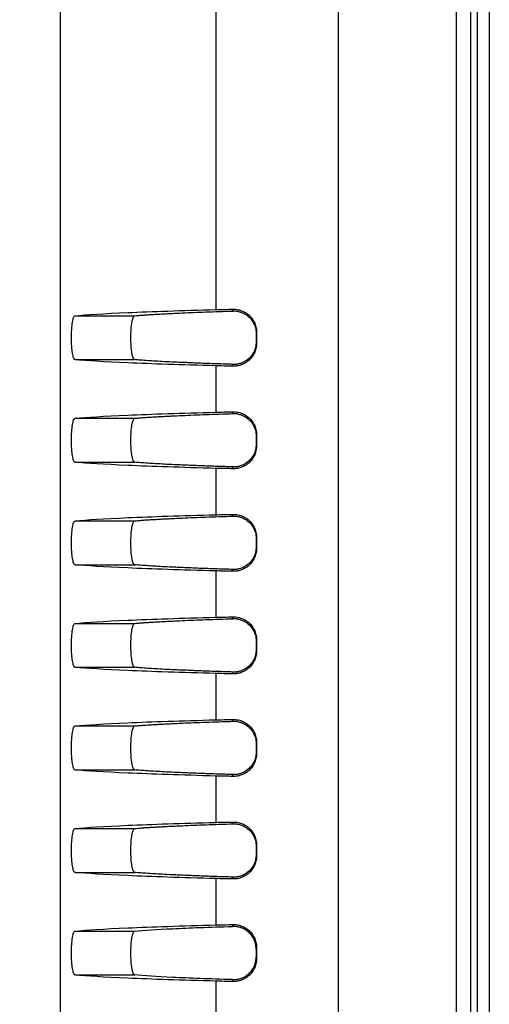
# Model space of a CAD drawing. Header units: millimetres. Extents: x 6 to 273, y 6 to 210.
# Tile 15 of 52: x 25.64 to 32.04, y 112.81 to 126.25. Entities that reach past the tile are written whole.
import ezdxf

# ---------------------------------------------------------------- set-up
doc = ezdxf.new("R2010")
doc.units = ezdxf.units.MM
doc.layers.add('DIMENSIONS', color=140, linetype='Continuous')
doc.styles.add('SLDTEXTSTYLE0', font='TXT', dxfattribs={"width": 0.7})
doc.dimstyles.new('SLDDIMSTYLE2', dxfattribs={"dimtxt": 2.158008, "dimasz": 3.302, "dimexe": 0, "dimexo": 0.0625, "dimgap": 0.539502, "dimtad": 0, "dimtih": 1, "dimtoh": 1, "dimdec": 1, "dimlfac": 2.5, "dimrnd": 1e-09, "dimzin": 12, "dimdsep": 46, "dimtxsty": 'SLDTEXTSTYLE0', "dimsah": 1, "dimcen": 0.09, "dimadec": 0, "dimazin": 3, "dimtfac": 1, "dimtdec": 1, "dimtofl": 0, "dimtmove": 0, "dimatfit": 3, "dimfxl": 0, "dimfrac": 2, "dimtolj": 1, "dimtzin": 12, "dimarcsym": 0})

# ---------------------------------------------------------------- blocks, each defined once
blk = doc.blocks.new('_D_11')
at = {"layer": 'DIMENSIONS'}
for p, q in [((27.569, 142.711), (14.762, 142.711)), ((17.937, 142.711), (17.937, 124.363)), ((14.731, 120.45), (14.006, 120.45)), ((14.006, 120.45), (14.006, 117.02)), ((21.143, 120.45), (21.868, 120.45)), ((21.868, 120.45), (21.868, 117.02)), ((14.006, 117.02), (14.731, 117.02)), ((21.868, 117.02), (21.143, 117.02)), ((17.937, 95.43), (17.937, 116.537)), ((27.432, 95.43), (14.762, 95.43))]:
    blk.add_line(p, q, dxfattribs=at)
for points in [[(17.937, 142.711), (17.429, 139.409), (18.445, 139.409)], [(17.937, 95.43), (18.445, 98.732), (17.429, 98.732)]]:
    blk.add_solid(points, dxfattribs=at)
at = {"layer": 'DIMENSIONS', "char_height": 2.1167, "attachment_point": 1, "style": 'SLDTEXTSTYLE0'}
for s, insert in [('118.2', (13.833, 123.662)), ('4.65', (14.731, 119.749))]:
    blk.add_mtext(s, dxfattribs=dict(at, insert=insert))

msp = doc.modelspace()

# ---------------------------------------------------------------- linework, layer by layer
at = {"color": 7, "linetype": 'Continuous', "lineweight": 25}
for p, q in [((28.316, 122.294), (28.316, 139.39)), ((29.986, 105.253), (29.986, 139.361)), ((31.592, 139.361), (31.592, 105.574)), ((31.792, 106.265), (31.792, 139.361)), ((31.885, 105.379), (31.885, 139.063)), ((32.045, 139.063), (32.045, 105.446)), ((26.186, 136.43), (26.186, 98.635)), ((26.391, 122.21), (27.205, 122.21)), ((28.541, 122.276), (28.546, 122.299)), ((28.868, 121.984), (28.863, 121.965)), ((28.863, 121.965), (28.863, 121.856)), ((28.868, 121.984), (28.868, 121.837)), ((28.863, 121.856), (28.868, 121.837)), ((26.391, 121.611), (27.205, 121.611)), ((28.316, 120.894), (28.316, 121.527)), ((28.546, 121.522), (28.541, 121.545)), ((28.541, 120.876), (28.546, 120.899)), ((26.391, 120.81), (27.205, 120.81)), ((28.868, 120.584), (28.863, 120.565)), ((28.868, 120.584), (28.868, 120.437)), ((28.863, 120.565), (28.863, 120.456)), ((28.863, 120.456), (28.868, 120.437)), ((26.391, 120.211), (27.205, 120.211)), ((28.316, 119.494), (28.316, 120.127)), ((28.546, 120.122), (28.541, 120.145)), ((28.541, 119.476), (28.546, 119.499)), ((26.391, 119.41), (27.205, 119.41)), ((28.868, 119.184), (28.863, 119.165)), ((28.863, 119.165), (28.863, 119.056)), ((28.868, 119.184), (28.868, 119.037)), ((28.863, 119.056), (28.868, 119.037)), ((26.391, 118.811), (27.205, 118.811)), ((28.316, 118.094), (28.316, 118.727)), ((28.546, 118.722), (28.541, 118.745)), ((28.541, 118.076), (28.546, 118.099)), ((26.391, 118.01), (27.205, 118.01)), ((28.868, 117.784), (28.863, 117.765)), ((28.863, 117.765), (28.863, 117.656)), ((28.868, 117.784), (28.868, 117.637)), ((28.863, 117.656), (28.868, 117.637)), ((26.391, 117.411), (27.205, 117.411)), ((28.546, 117.322), (28.541, 117.345)), ((28.316, 116.694), (28.316, 117.327)), ((28.541, 116.676), (28.546, 116.699)), ((26.391, 116.61), (27.205, 116.61)), ((28.868, 116.384), (28.863, 116.365)), ((28.863, 116.365), (28.863, 116.256)), ((28.868, 116.384), (28.868, 116.237)), ((28.863, 116.256), (28.868, 116.237)), ((26.391, 116.011), (27.205, 116.011)), ((28.316, 115.294), (28.316, 115.927)), ((28.546, 115.922), (28.541, 115.945)), ((26.391, 115.21), (27.205, 115.21)), ((28.541, 115.276), (28.546, 115.299)), ((28.868, 114.984), (28.863, 114.965)), ((28.863, 114.965), (28.863, 114.856)), ((28.868, 114.984), (28.868, 114.837)), ((28.863, 114.856), (28.868, 114.837)), ((26.391, 114.611), (27.205, 114.611)), ((28.316, 113.894), (28.316, 114.527)), ((28.546, 114.522), (28.541, 114.545)), ((28.54, 113.874), (28.546, 113.899)), ((26.391, 113.81), (27.205, 113.81)), ((28.868, 113.584), (28.862, 113.563)), ((28.868, 113.584), (28.868, 113.437)), ((28.862, 113.563), (28.862, 113.458)), ((28.862, 113.458), (28.868, 113.437)), ((26.391, 113.211), (27.205, 113.211)), ((28.316, 112.494), (28.316, 113.127)), ((28.546, 113.122), (28.54, 113.147))]:
    msp.add_line(p, q, dxfattribs=at)
for points, knots in [([(26.391, 121.611), (26.39, 121.611), (26.386, 121.612), (26.381, 121.617), (26.376, 121.624), (26.37, 121.637), (26.363, 121.661), (26.355, 121.698), (26.349, 121.743), (26.344, 121.812), (26.34, 121.91), (26.344, 122.028), (26.353, 122.11), (26.363, 122.16), (26.371, 122.188), (26.381, 122.206), (26.388, 122.209), (26.391, 122.21)], [0, 0, 0, 0, 0.031536, 0.062762, 0.093964, 0.125431, 0.188085, 0.25062, 0.312739, 0.375772, 0.500111, 0.624657, 0.749311, 0.811609, 0.874497, 0.937365, 1, 1, 1, 1]), ([(26.391, 122.21), (26.545, 122.225), (26.786, 122.24), (27.434, 122.268), (27.841, 122.282), (28.316, 122.294)], [0, 0, 0, 0, 0.5, 0.5, 1, 1, 1, 1]), ([(27.205, 121.611), (27.203, 121.611), (27.199, 121.612), (27.193, 121.618), (27.187, 121.627), (27.182, 121.639), (27.178, 121.652), (27.174, 121.667), (27.17, 121.682), (27.163, 121.72), (27.155, 121.794), (27.151, 121.91), (27.155, 122.027), (27.164, 122.108), (27.174, 122.156), (27.182, 122.184), (27.193, 122.205), (27.201, 122.209), (27.205, 122.21)], [0, 0, 0, 0, 0.036946, 0.072291, 0.106036, 0.138181, 0.16873, 0.197684, 0.225045, 0.250816, 0.377528, 0.499922, 0.62236, 0.749205, 0.802327, 0.861824, 0.927713, 1, 1, 1, 1]), ([(27.205, 122.21), (27.22, 122.212), (27.249, 122.214), (27.297, 122.218), (27.349, 122.222), (27.406, 122.226), (27.466, 122.229), (27.53, 122.233), (27.598, 122.237), (27.67, 122.24), (27.766, 122.245), (27.891, 122.251), (28.049, 122.257), (28.22, 122.263), (28.402, 122.27), (28.534, 122.274), (28.599, 122.276)], [0, 0, 0, 0, 0.05564, 0.111214, 0.166743, 0.222245, 0.277738, 0.333242, 0.388776, 0.444358, 0.500008, 0.600109, 0.700048, 0.799936, 0.899884, 1, 1, 1, 1]), ([(28.541, 122.276), (28.552, 122.276), (28.573, 122.276), (28.605, 122.272), (28.635, 122.265), (28.662, 122.256), (28.687, 122.246), (28.709, 122.234), (28.74, 122.215), (28.777, 122.184), (28.813, 122.138), (28.837, 122.093), (28.852, 122.052), (28.861, 122.009), (28.862, 121.98), (28.863, 121.965)], [0, 0, 0, 0, 0.08958, 0.17303, 0.250362, 0.321594, 0.386747, 0.445846, 0.498931, 0.634684, 0.749094, 0.82008, 0.884317, 0.943552, 1, 1, 1, 1]), ([(28.546, 122.299), (28.558, 122.299), (28.581, 122.299), (28.616, 122.294), (28.657, 122.283), (28.704, 122.263), (28.755, 122.229), (28.801, 122.183), (28.831, 122.134), (28.85, 122.091), (28.86, 122.057), (28.866, 122.021), (28.867, 121.996), (28.868, 121.984)], [0, 0, 0, 0, 0.085879, 0.168893, 0.249625, 0.377837, 0.499514, 0.627201, 0.74954, 0.812003, 0.874302, 0.937377, 1, 1, 1, 1]), ([(28.863, 121.856), (28.863, 121.848), (28.862, 121.831), (28.859, 121.807), (28.855, 121.782), (28.848, 121.758), (28.839, 121.735), (28.829, 121.712), (28.809, 121.679), (28.777, 121.637), (28.732, 121.6), (28.684, 121.573), (28.638, 121.556), (28.589, 121.546), (28.558, 121.545), (28.541, 121.545)], [0, 0, 0, 0, 0.032144, 0.064855, 0.098596, 0.133789, 0.170805, 0.209965, 0.251538, 0.365869, 0.501565, 0.617183, 0.750541, 0.863374, 1, 1, 1, 1]), ([(28.868, 121.837), (28.867, 121.829), (28.867, 121.813), (28.864, 121.788), (28.859, 121.76), (28.85, 121.73), (28.831, 121.687), (28.801, 121.638), (28.755, 121.592), (28.704, 121.558), (28.652, 121.536), (28.598, 121.523), (28.564, 121.522), (28.546, 121.522)], [0, 0, 0, 0, 0.041757, 0.083515, 0.12563, 0.187906, 0.250501, 0.373051, 0.501042, 0.622602, 0.750754, 0.872467, 1, 1, 1, 1]), ([(28.316, 121.527), (27.841, 121.539), (27.434, 121.553), (26.786, 121.581), (26.545, 121.596), (26.391, 121.611)], [0, 0, 0, 0, 0.5, 0.5, 1, 1, 1, 1]), ([(28.599, 121.545), (28.562, 121.546), (28.489, 121.549), (28.383, 121.552), (28.281, 121.555), (28.183, 121.559), (28.088, 121.562), (27.997, 121.566), (27.91, 121.57), (27.826, 121.573), (27.725, 121.578), (27.611, 121.583), (27.49, 121.59), (27.381, 121.597), (27.285, 121.604), (27.232, 121.608), (27.205, 121.611)], [0, 0, 0, 0, 0.055639, 0.111213, 0.166741, 0.222243, 0.277736, 0.333241, 0.388775, 0.444358, 0.500008, 0.600107, 0.700046, 0.799934, 0.899882, 1, 1, 1, 1]), ([(26.391, 120.81), (26.545, 120.825), (26.786, 120.84), (27.434, 120.868), (27.841, 120.882), (28.316, 120.894)], [0, 0, 0, 0, 0.5, 0.5, 1, 1, 1, 1]), ([(27.205, 120.81), (27.22, 120.812), (27.249, 120.814), (27.297, 120.818), (27.349, 120.822), (27.406, 120.826), (27.466, 120.829), (27.53, 120.833), (27.598, 120.837), (27.67, 120.84), (27.766, 120.845), (27.891, 120.851), (28.049, 120.857), (28.22, 120.863), (28.402, 120.87), (28.534, 120.874), (28.599, 120.876)], [0, 0, 0, 0, 0.05564, 0.111214, 0.166743, 0.222245, 0.277738, 0.333242, 0.388776, 0.444358, 0.500008, 0.600109, 0.700048, 0.799936, 0.899884, 1, 1, 1, 1]), ([(28.541, 120.876), (28.552, 120.876), (28.573, 120.876), (28.605, 120.872), (28.635, 120.865), (28.662, 120.856), (28.687, 120.846), (28.709, 120.834), (28.74, 120.815), (28.777, 120.784), (28.813, 120.738), (28.837, 120.693), (28.852, 120.652), (28.861, 120.609), (28.862, 120.58), (28.863, 120.565)], [0, 0, 0, 0, 0.0895798, 0.1730296, 0.2503624, 0.3215944, 0.3867467, 0.4458465, 0.4989307, 0.6346838, 0.7490943, 0.8200803, 0.8843167, 0.9435517, 1, 1, 1, 1]), ([(28.546, 120.899), (28.558, 120.899), (28.581, 120.899), (28.616, 120.894), (28.657, 120.883), (28.704, 120.863), (28.755, 120.829), (28.801, 120.783), (28.831, 120.734), (28.85, 120.691), (28.86, 120.657), (28.866, 120.621), (28.867, 120.596), (28.868, 120.584)], [0, 0, 0, 0, 0.085879, 0.168893, 0.249625, 0.377837, 0.499514, 0.627201, 0.74954, 0.812003, 0.874302, 0.937377, 1, 1, 1, 1]), ([(26.391, 120.211), (26.39, 120.211), (26.386, 120.212), (26.381, 120.217), (26.376, 120.224), (26.37, 120.237), (26.363, 120.261), (26.355, 120.298), (26.349, 120.343), (26.344, 120.412), (26.34, 120.51), (26.344, 120.628), (26.353, 120.71), (26.363, 120.76), (26.371, 120.788), (26.381, 120.806), (26.388, 120.809), (26.391, 120.81)], [0, 0, 0, 0, 0.031536, 0.062762, 0.093964, 0.125431, 0.188085, 0.25062, 0.312739, 0.375772, 0.500111, 0.624657, 0.749311, 0.811609, 0.874497, 0.937365, 1, 1, 1, 1]), ([(27.205, 120.211), (27.203, 120.211), (27.199, 120.212), (27.193, 120.218), (27.187, 120.227), (27.182, 120.239), (27.178, 120.252), (27.174, 120.267), (27.17, 120.282), (27.163, 120.32), (27.155, 120.394), (27.151, 120.51), (27.155, 120.627), (27.164, 120.708), (27.174, 120.756), (27.182, 120.784), (27.193, 120.805), (27.201, 120.809), (27.205, 120.81)], [0, 0, 0, 0, 0.036946, 0.072291, 0.106036, 0.138181, 0.16873, 0.197684, 0.225045, 0.250816, 0.377528, 0.499922, 0.62236, 0.749205, 0.802327, 0.861824, 0.927713, 1, 1, 1, 1]), ([(28.863, 120.456), (28.863, 120.448), (28.862, 120.431), (28.859, 120.407), (28.855, 120.382), (28.848, 120.358), (28.839, 120.335), (28.829, 120.312), (28.809, 120.279), (28.777, 120.237), (28.732, 120.2), (28.684, 120.173), (28.638, 120.156), (28.589, 120.146), (28.558, 120.145), (28.541, 120.145)], [0, 0, 0, 0, 0.032144, 0.064855, 0.098596, 0.133789, 0.170805, 0.209965, 0.251538, 0.365869, 0.501565, 0.617183, 0.750541, 0.863374, 1, 1, 1, 1]), ([(28.868, 120.437), (28.867, 120.429), (28.867, 120.413), (28.864, 120.388), (28.859, 120.36), (28.85, 120.33), (28.831, 120.287), (28.801, 120.238), (28.755, 120.192), (28.704, 120.158), (28.652, 120.136), (28.598, 120.123), (28.564, 120.122), (28.546, 120.122)], [0, 0, 0, 0, 0.041757, 0.083515, 0.12563, 0.187906, 0.250501, 0.373051, 0.501042, 0.622602, 0.750754, 0.872467, 1, 1, 1, 1]), ([(28.316, 120.127), (27.841, 120.139), (27.434, 120.153), (26.786, 120.181), (26.545, 120.196), (26.391, 120.211)], [0, 0, 0, 0, 0.5, 0.5, 1, 1, 1, 1]), ([(28.599, 120.145), (28.562, 120.146), (28.489, 120.149), (28.383, 120.152), (28.281, 120.155), (28.183, 120.159), (28.088, 120.162), (27.997, 120.166), (27.91, 120.17), (27.826, 120.173), (27.725, 120.178), (27.611, 120.183), (27.49, 120.19), (27.381, 120.197), (27.285, 120.204), (27.232, 120.208), (27.205, 120.211)], [0, 0, 0, 0, 0.055639, 0.111213, 0.166741, 0.222243, 0.277736, 0.333241, 0.388775, 0.444358, 0.500008, 0.600107, 0.700046, 0.799934, 0.899882, 1, 1, 1, 1]), ([(28.546, 119.499), (28.558, 119.499), (28.581, 119.499), (28.616, 119.494), (28.657, 119.483), (28.704, 119.463), (28.755, 119.429), (28.801, 119.383), (28.831, 119.334), (28.85, 119.291), (28.86, 119.257), (28.866, 119.221), (28.867, 119.196), (28.868, 119.184)], [0, 0, 0, 0, 0.085879, 0.168893, 0.249625, 0.377837, 0.499514, 0.627201, 0.74954, 0.812003, 0.874302, 0.937377, 1, 1, 1, 1]), ([(26.391, 118.811), (26.39, 118.811), (26.386, 118.812), (26.381, 118.817), (26.376, 118.824), (26.37, 118.837), (26.363, 118.861), (26.355, 118.898), (26.349, 118.943), (26.344, 119.012), (26.34, 119.11), (26.344, 119.228), (26.353, 119.31), (26.363, 119.36), (26.371, 119.388), (26.381, 119.406), (26.388, 119.409), (26.391, 119.41)], [0, 0, 0, 0, 0.031536, 0.062762, 0.093964, 0.125431, 0.188085, 0.25062, 0.312739, 0.375772, 0.500111, 0.624657, 0.749311, 0.811609, 0.874497, 0.937365, 1, 1, 1, 1]), ([(26.391, 119.41), (26.545, 119.425), (26.786, 119.44), (27.434, 119.468), (27.841, 119.482), (28.316, 119.494)], [0, 0, 0, 0, 0.5, 0.5, 1, 1, 1, 1]), ([(27.205, 118.811), (27.203, 118.811), (27.199, 118.812), (27.193, 118.818), (27.187, 118.827), (27.182, 118.839), (27.178, 118.852), (27.174, 118.867), (27.17, 118.882), (27.163, 118.92), (27.155, 118.994), (27.151, 119.11), (27.155, 119.227), (27.164, 119.308), (27.174, 119.356), (27.182, 119.384), (27.193, 119.405), (27.201, 119.409), (27.205, 119.41)], [0, 0, 0, 0, 0.036946, 0.072291, 0.106036, 0.138181, 0.16873, 0.197684, 0.225045, 0.250816, 0.377528, 0.499922, 0.62236, 0.749205, 0.802327, 0.861824, 0.927713, 1, 1, 1, 1]), ([(27.205, 119.41), (27.22, 119.412), (27.249, 119.414), (27.297, 119.418), (27.349, 119.422), (27.406, 119.426), (27.466, 119.429), (27.53, 119.433), (27.598, 119.437), (27.67, 119.44), (27.766, 119.445), (27.891, 119.451), (28.049, 119.457), (28.22, 119.463), (28.402, 119.47), (28.534, 119.474), (28.599, 119.476)], [0, 0, 0, 0, 0.05564, 0.111214, 0.166743, 0.222245, 0.277738, 0.333242, 0.388776, 0.444358, 0.500008, 0.600109, 0.700048, 0.799936, 0.899884, 1, 1, 1, 1]), ([(28.541, 119.476), (28.552, 119.476), (28.573, 119.476), (28.605, 119.472), (28.635, 119.465), (28.662, 119.456), (28.687, 119.446), (28.709, 119.434), (28.74, 119.415), (28.777, 119.384), (28.813, 119.338), (28.837, 119.293), (28.852, 119.252), (28.861, 119.209), (28.862, 119.18), (28.863, 119.165)], [0, 0, 0, 0, 0.08958, 0.17303, 0.250362, 0.321594, 0.386747, 0.445846, 0.498931, 0.634684, 0.749094, 0.82008, 0.884317, 0.943552, 1, 1, 1, 1]), ([(28.863, 119.056), (28.863, 119.048), (28.862, 119.031), (28.859, 119.007), (28.855, 118.982), (28.848, 118.958), (28.839, 118.935), (28.829, 118.912), (28.809, 118.879), (28.777, 118.837), (28.732, 118.8), (28.684, 118.773), (28.638, 118.756), (28.589, 118.746), (28.558, 118.745), (28.541, 118.745)], [0, 0, 0, 0, 0.032144, 0.064855, 0.098596, 0.133789, 0.170805, 0.209965, 0.251538, 0.365869, 0.501565, 0.617183, 0.750541, 0.863374, 1, 1, 1, 1]), ([(28.868, 119.037), (28.867, 119.029), (28.867, 119.013), (28.864, 118.988), (28.859, 118.96), (28.85, 118.93), (28.831, 118.887), (28.801, 118.838), (28.755, 118.792), (28.704, 118.758), (28.652, 118.736), (28.598, 118.723), (28.564, 118.722), (28.546, 118.722)], [0, 0, 0, 0, 0.041757, 0.083515, 0.12563, 0.187906, 0.250501, 0.373051, 0.501042, 0.622602, 0.750754, 0.872467, 1, 1, 1, 1]), ([(28.316, 118.727), (27.841, 118.739), (27.434, 118.753), (26.786, 118.781), (26.545, 118.796), (26.391, 118.811)], [0, 0, 0, 0, 0.5, 0.5, 1, 1, 1, 1]), ([(28.599, 118.745), (28.562, 118.746), (28.489, 118.749), (28.383, 118.752), (28.281, 118.755), (28.183, 118.759), (28.088, 118.762), (27.997, 118.766), (27.91, 118.77), (27.826, 118.773), (27.725, 118.778), (27.611, 118.783), (27.49, 118.79), (27.381, 118.797), (27.285, 118.804), (27.232, 118.808), (27.205, 118.811)], [0, 0, 0, 0, 0.055639, 0.111213, 0.166741, 0.222243, 0.277736, 0.333241, 0.388775, 0.444358, 0.500008, 0.600107, 0.700046, 0.799934, 0.899882, 1, 1, 1, 1]), ([(26.391, 118.01), (26.545, 118.025), (26.786, 118.04), (27.434, 118.068), (27.841, 118.082), (28.316, 118.094)], [0, 0, 0, 0, 0.5, 0.5, 1, 1, 1, 1]), ([(27.205, 118.01), (27.22, 118.012), (27.249, 118.014), (27.297, 118.018), (27.349, 118.022), (27.406, 118.026), (27.466, 118.029), (27.53, 118.033), (27.598, 118.037), (27.67, 118.04), (27.766, 118.045), (27.891, 118.051), (28.049, 118.057), (28.22, 118.063), (28.402, 118.07), (28.534, 118.074), (28.599, 118.076)], [0, 0, 0, 0, 0.05564, 0.111214, 0.166743, 0.222245, 0.277738, 0.333242, 0.388776, 0.444358, 0.500008, 0.600109, 0.700048, 0.799936, 0.899884, 1, 1, 1, 1]), ([(28.541, 118.076), (28.552, 118.076), (28.573, 118.076), (28.605, 118.072), (28.635, 118.065), (28.662, 118.056), (28.687, 118.046), (28.709, 118.034), (28.74, 118.015), (28.777, 117.984), (28.813, 117.938), (28.837, 117.893), (28.852, 117.852), (28.861, 117.809), (28.862, 117.78), (28.863, 117.765)], [0, 0, 0, 0, 0.08958, 0.17303, 0.250362, 0.321594, 0.386747, 0.445846, 0.498931, 0.634684, 0.749094, 0.82008, 0.884317, 0.943552, 1, 1, 1, 1]), ([(28.546, 118.099), (28.558, 118.099), (28.581, 118.099), (28.616, 118.094), (28.657, 118.083), (28.704, 118.063), (28.755, 118.029), (28.801, 117.983), (28.831, 117.934), (28.85, 117.891), (28.86, 117.857), (28.866, 117.821), (28.867, 117.796), (28.868, 117.784)], [0, 0, 0, 0, 0.0858785, 0.1688925, 0.2496252, 0.377837, 0.4995139, 0.6272011, 0.7495401, 0.8120029, 0.8743023, 0.9373774, 1, 1, 1, 1]), ([(26.391, 117.411), (26.39, 117.411), (26.386, 117.412), (26.381, 117.417), (26.376, 117.424), (26.37, 117.437), (26.363, 117.461), (26.355, 117.498), (26.349, 117.543), (26.344, 117.612), (26.34, 117.71), (26.344, 117.828), (26.353, 117.91), (26.363, 117.96), (26.371, 117.988), (26.381, 118.006), (26.388, 118.009), (26.391, 118.01)], [0, 0, 0, 0, 0.031536, 0.062762, 0.093964, 0.125431, 0.188085, 0.25062, 0.312739, 0.375772, 0.500111, 0.624657, 0.749311, 0.811609, 0.874497, 0.937365, 1, 1, 1, 1]), ([(27.205, 117.411), (27.203, 117.411), (27.199, 117.412), (27.193, 117.418), (27.187, 117.427), (27.182, 117.439), (27.178, 117.452), (27.174, 117.467), (27.17, 117.482), (27.163, 117.52), (27.155, 117.594), (27.151, 117.71), (27.155, 117.827), (27.164, 117.908), (27.174, 117.956), (27.182, 117.984), (27.193, 118.005), (27.201, 118.009), (27.205, 118.01)], [0, 0, 0, 0, 0.036946, 0.072291, 0.106036, 0.138181, 0.16873, 0.197684, 0.225045, 0.250816, 0.377528, 0.499922, 0.62236, 0.749205, 0.802327, 0.861824, 0.927713, 1, 1, 1, 1]), ([(28.863, 117.656), (28.863, 117.648), (28.862, 117.631), (28.859, 117.607), (28.855, 117.582), (28.848, 117.558), (28.839, 117.535), (28.829, 117.512), (28.809, 117.479), (28.777, 117.437), (28.732, 117.4), (28.684, 117.373), (28.638, 117.356), (28.589, 117.346), (28.558, 117.345), (28.541, 117.345)], [0, 0, 0, 0, 0.0321435, 0.064855, 0.0985963, 0.1337891, 0.1708052, 0.2099647, 0.2515381, 0.3658686, 0.5015646, 0.6171831, 0.7505414, 0.8633738, 1, 1, 1, 1]), ([(28.868, 117.637), (28.867, 117.629), (28.867, 117.613), (28.864, 117.588), (28.859, 117.56), (28.85, 117.53), (28.831, 117.487), (28.801, 117.438), (28.755, 117.392), (28.704, 117.358), (28.652, 117.336), (28.598, 117.323), (28.564, 117.322), (28.546, 117.322)], [0, 0, 0, 0, 0.0417574, 0.0835154, 0.1256302, 0.1879062, 0.2505005, 0.3730511, 0.5010422, 0.6226018, 0.7507536, 0.8724673, 1, 1, 1, 1]), ([(28.316, 117.327), (27.841, 117.339), (27.434, 117.353), (26.786, 117.381), (26.545, 117.396), (26.391, 117.411)], [0, 0, 0, 0, 0.5, 0.5, 1, 1, 1, 1]), ([(28.599, 117.345), (28.562, 117.346), (28.489, 117.349), (28.383, 117.352), (28.281, 117.355), (28.183, 117.359), (28.088, 117.362), (27.997, 117.366), (27.91, 117.37), (27.826, 117.373), (27.725, 117.378), (27.611, 117.383), (27.49, 117.39), (27.381, 117.397), (27.285, 117.404), (27.232, 117.408), (27.205, 117.411)], [0, 0, 0, 0, 0.055639, 0.111213, 0.166741, 0.222243, 0.277736, 0.333241, 0.388775, 0.444358, 0.500008, 0.600107, 0.700046, 0.799934, 0.899882, 1, 1, 1, 1]), ([(26.391, 116.61), (26.545, 116.625), (26.786, 116.64), (27.434, 116.668), (27.841, 116.682), (28.316, 116.694)], [0, 0, 0, 0, 0.5, 0.5, 1, 1, 1, 1]), ([(27.205, 116.61), (27.22, 116.612), (27.249, 116.614), (27.297, 116.618), (27.349, 116.622), (27.406, 116.626), (27.466, 116.629), (27.53, 116.633), (27.598, 116.637), (27.67, 116.64), (27.766, 116.645), (27.891, 116.651), (28.049, 116.657), (28.22, 116.663), (28.402, 116.67), (28.534, 116.674), (28.599, 116.676)], [0, 0, 0, 0, 0.05564, 0.111214, 0.166743, 0.222245, 0.277738, 0.333242, 0.388776, 0.444358, 0.500008, 0.600109, 0.700048, 0.799936, 0.899884, 1, 1, 1, 1]), ([(28.541, 116.676), (28.552, 116.676), (28.573, 116.676), (28.605, 116.672), (28.635, 116.665), (28.662, 116.656), (28.687, 116.646), (28.709, 116.634), (28.74, 116.615), (28.777, 116.584), (28.813, 116.538), (28.837, 116.493), (28.852, 116.452), (28.861, 116.409), (28.862, 116.38), (28.863, 116.365)], [0, 0, 0, 0, 0.08958, 0.17303, 0.250362, 0.321594, 0.386747, 0.445846, 0.498931, 0.634684, 0.749094, 0.82008, 0.884317, 0.943552, 1, 1, 1, 1]), ([(28.546, 116.699), (28.558, 116.699), (28.581, 116.699), (28.616, 116.694), (28.657, 116.683), (28.704, 116.663), (28.755, 116.629), (28.801, 116.583), (28.831, 116.534), (28.85, 116.491), (28.86, 116.457), (28.866, 116.421), (28.867, 116.396), (28.868, 116.384)], [0, 0, 0, 0, 0.085879, 0.168893, 0.249625, 0.377837, 0.499514, 0.627201, 0.74954, 0.812003, 0.874302, 0.937377, 1, 1, 1, 1]), ([(26.391, 116.011), (26.39, 116.011), (26.386, 116.012), (26.381, 116.017), (26.376, 116.024), (26.37, 116.037), (26.363, 116.061), (26.355, 116.098), (26.349, 116.143), (26.344, 116.212), (26.34, 116.31), (26.344, 116.428), (26.353, 116.51), (26.363, 116.56), (26.371, 116.588), (26.381, 116.606), (26.388, 116.609), (26.391, 116.61)], [0, 0, 0, 0, 0.031536, 0.062762, 0.093964, 0.125431, 0.188085, 0.25062, 0.312739, 0.375772, 0.500111, 0.624657, 0.749311, 0.811609, 0.874497, 0.937365, 1, 1, 1, 1]), ([(27.205, 116.011), (27.203, 116.011), (27.199, 116.012), (27.193, 116.018), (27.187, 116.027), (27.182, 116.039), (27.178, 116.052), (27.174, 116.067), (27.17, 116.082), (27.163, 116.12), (27.155, 116.194), (27.151, 116.31), (27.155, 116.427), (27.164, 116.508), (27.174, 116.556), (27.182, 116.584), (27.193, 116.605), (27.201, 116.609), (27.205, 116.61)], [0, 0, 0, 0, 0.036946, 0.072291, 0.106036, 0.138181, 0.16873, 0.197684, 0.225045, 0.250816, 0.377528, 0.499922, 0.62236, 0.749205, 0.802327, 0.861824, 0.927713, 1, 1, 1, 1]), ([(28.863, 116.256), (28.863, 116.248), (28.862, 116.231), (28.859, 116.207), (28.855, 116.182), (28.848, 116.158), (28.839, 116.135), (28.829, 116.112), (28.809, 116.079), (28.777, 116.037), (28.732, 116), (28.684, 115.973), (28.638, 115.956), (28.589, 115.946), (28.558, 115.945), (28.541, 115.945)], [0, 0, 0, 0, 0.0321435, 0.064855, 0.0985963, 0.1337891, 0.1708052, 0.2099647, 0.2515381, 0.3658686, 0.5015646, 0.6171831, 0.7505414, 0.8633738, 1, 1, 1, 1]), ([(28.868, 116.237), (28.867, 116.229), (28.867, 116.213), (28.864, 116.188), (28.859, 116.16), (28.85, 116.13), (28.831, 116.087), (28.801, 116.038), (28.755, 115.992), (28.704, 115.958), (28.652, 115.936), (28.598, 115.923), (28.564, 115.922), (28.546, 115.922)], [0, 0, 0, 0, 0.041757, 0.083515, 0.12563, 0.187906, 0.250501, 0.373051, 0.501042, 0.622602, 0.750754, 0.872467, 1, 1, 1, 1]), ([(28.316, 115.927), (27.841, 115.939), (27.434, 115.953), (26.786, 115.981), (26.545, 115.996), (26.391, 116.011)], [0, 0, 0, 0, 0.5, 0.5, 1, 1, 1, 1]), ([(28.599, 115.945), (28.562, 115.946), (28.489, 115.949), (28.383, 115.952), (28.281, 115.955), (28.183, 115.959), (28.088, 115.962), (27.997, 115.966), (27.91, 115.97), (27.826, 115.973), (27.725, 115.978), (27.611, 115.983), (27.49, 115.99), (27.381, 115.997), (27.285, 116.004), (27.232, 116.008), (27.205, 116.011)], [0, 0, 0, 0, 0.055639, 0.111213, 0.166741, 0.222243, 0.277736, 0.333241, 0.388775, 0.444358, 0.500008, 0.600107, 0.700046, 0.799934, 0.899882, 1, 1, 1, 1]), ([(26.391, 114.611), (26.39, 114.611), (26.386, 114.612), (26.381, 114.617), (26.376, 114.624), (26.37, 114.637), (26.363, 114.661), (26.355, 114.698), (26.349, 114.743), (26.344, 114.812), (26.34, 114.91), (26.344, 115.028), (26.353, 115.11), (26.363, 115.16), (26.371, 115.188), (26.381, 115.206), (26.388, 115.209), (26.391, 115.21)], [0, 0, 0, 0, 0.031536, 0.062762, 0.093964, 0.125431, 0.188085, 0.25062, 0.312739, 0.375772, 0.500111, 0.624657, 0.749311, 0.811609, 0.874497, 0.937365, 1, 1, 1, 1]), ([(26.391, 115.21), (26.545, 115.225), (26.786, 115.24), (27.434, 115.268), (27.841, 115.282), (28.316, 115.294)], [0, 0, 0, 0, 0.5, 0.5, 1, 1, 1, 1]), ([(27.205, 114.611), (27.203, 114.611), (27.199, 114.612), (27.193, 114.618), (27.187, 114.627), (27.182, 114.639), (27.178, 114.652), (27.174, 114.667), (27.17, 114.682), (27.163, 114.72), (27.155, 114.794), (27.151, 114.91), (27.155, 115.027), (27.164, 115.108), (27.174, 115.156), (27.182, 115.184), (27.193, 115.205), (27.201, 115.209), (27.205, 115.21)], [0, 0, 0, 0, 0.036946, 0.072291, 0.106036, 0.138181, 0.16873, 0.197684, 0.225045, 0.250816, 0.377528, 0.499922, 0.62236, 0.749205, 0.802327, 0.861824, 0.927713, 1, 1, 1, 1]), ([(27.205, 115.21), (27.22, 115.212), (27.249, 115.214), (27.297, 115.218), (27.349, 115.222), (27.406, 115.226), (27.466, 115.229), (27.53, 115.233), (27.598, 115.237), (27.67, 115.24), (27.766, 115.245), (27.891, 115.251), (28.049, 115.257), (28.22, 115.263), (28.402, 115.27), (28.534, 115.274), (28.599, 115.276)], [0, 0, 0, 0, 0.05564, 0.111214, 0.166743, 0.222245, 0.277738, 0.333242, 0.388776, 0.444358, 0.500008, 0.600109, 0.700048, 0.799936, 0.899884, 1, 1, 1, 1]), ([(28.541, 115.276), (28.552, 115.276), (28.573, 115.276), (28.605, 115.272), (28.635, 115.265), (28.662, 115.256), (28.687, 115.246), (28.709, 115.234), (28.74, 115.215), (28.777, 115.184), (28.813, 115.138), (28.837, 115.093), (28.852, 115.052), (28.861, 115.009), (28.862, 114.98), (28.863, 114.965)], [0, 0, 0, 0, 0.08958, 0.17303, 0.250362, 0.321594, 0.386747, 0.445846, 0.498931, 0.634684, 0.749094, 0.82008, 0.884317, 0.943552, 1, 1, 1, 1]), ([(28.546, 115.299), (28.558, 115.299), (28.581, 115.299), (28.616, 115.294), (28.657, 115.283), (28.704, 115.263), (28.755, 115.229), (28.801, 115.183), (28.831, 115.134), (28.85, 115.091), (28.86, 115.057), (28.866, 115.021), (28.867, 114.996), (28.868, 114.984)], [0, 0, 0, 0, 0.085879, 0.168893, 0.249625, 0.377837, 0.499514, 0.627201, 0.74954, 0.812003, 0.874302, 0.937377, 1, 1, 1, 1]), ([(28.863, 114.856), (28.863, 114.848), (28.862, 114.831), (28.859, 114.807), (28.855, 114.782), (28.848, 114.758), (28.839, 114.735), (28.829, 114.712), (28.809, 114.679), (28.777, 114.637), (28.732, 114.6), (28.684, 114.573), (28.638, 114.556), (28.589, 114.546), (28.558, 114.545), (28.541, 114.545)], [0, 0, 0, 0, 0.032144, 0.064855, 0.098596, 0.133789, 0.170805, 0.209965, 0.251538, 0.365869, 0.501565, 0.617183, 0.750541, 0.863374, 1, 1, 1, 1]), ([(28.868, 114.837), (28.867, 114.829), (28.867, 114.813), (28.864, 114.788), (28.859, 114.76), (28.85, 114.73), (28.831, 114.687), (28.801, 114.638), (28.755, 114.592), (28.704, 114.558), (28.652, 114.536), (28.598, 114.523), (28.564, 114.522), (28.546, 114.522)], [0, 0, 0, 0, 0.041757, 0.083515, 0.12563, 0.187906, 0.250501, 0.373051, 0.501042, 0.622602, 0.750754, 0.872467, 1, 1, 1, 1]), ([(28.316, 114.527), (27.841, 114.539), (27.434, 114.553), (26.786, 114.581), (26.545, 114.596), (26.391, 114.611)], [0, 0, 0, 0, 0.5, 0.5, 1, 1, 1, 1]), ([(28.599, 114.545), (28.562, 114.546), (28.489, 114.549), (28.383, 114.552), (28.281, 114.555), (28.183, 114.559), (28.088, 114.562), (27.997, 114.566), (27.91, 114.57), (27.826, 114.573), (27.725, 114.578), (27.611, 114.583), (27.49, 114.59), (27.381, 114.597), (27.285, 114.604), (27.232, 114.608), (27.205, 114.611)], [0, 0, 0, 0, 0.055639, 0.111213, 0.166741, 0.222243, 0.277736, 0.333241, 0.388775, 0.444358, 0.500008, 0.600107, 0.700046, 0.799934, 0.899882, 1, 1, 1, 1]), ([(26.391, 113.81), (26.545, 113.825), (26.786, 113.84), (27.434, 113.868), (27.841, 113.882), (28.316, 113.894)], [0, 0, 0, 0, 0.5, 0.5, 1, 1, 1, 1]), ([(27.205, 113.81), (27.328, 113.822), (27.502, 113.832), (27.95, 113.854), (28.223, 113.864), (28.54, 113.874)], [0, 0, 0, 0, 0.5, 0.5, 1, 1, 1, 1]), ([(28.862, 113.563), (28.862, 113.571), (28.862, 113.587), (28.859, 113.61), (28.855, 113.633), (28.847, 113.661), (28.835, 113.694), (28.811, 113.738), (28.776, 113.783), (28.731, 113.82), (28.683, 113.847), (28.635, 113.864), (28.587, 113.873), (28.556, 113.874), (28.54, 113.874)], [0, 0, 0, 0, 0.030754, 0.061634, 0.093196, 0.125963, 0.186126, 0.251504, 0.368708, 0.501554, 0.621811, 0.750536, 0.873316, 1, 1, 1, 1]), ([(28.546, 113.899), (28.558, 113.899), (28.581, 113.899), (28.616, 113.894), (28.657, 113.883), (28.704, 113.863), (28.755, 113.829), (28.801, 113.783), (28.831, 113.734), (28.85, 113.691), (28.86, 113.657), (28.866, 113.621), (28.867, 113.596), (28.868, 113.584)], [0, 0, 0, 0, 0.085879, 0.168893, 0.249625, 0.377837, 0.499514, 0.627201, 0.74954, 0.812003, 0.874302, 0.937377, 1, 1, 1, 1]), ([(26.391, 113.211), (26.39, 113.211), (26.386, 113.212), (26.381, 113.217), (26.376, 113.224), (26.37, 113.237), (26.363, 113.261), (26.355, 113.298), (26.349, 113.343), (26.344, 113.412), (26.34, 113.51), (26.344, 113.628), (26.353, 113.71), (26.363, 113.76), (26.371, 113.788), (26.381, 113.806), (26.388, 113.809), (26.391, 113.81)], [0, 0, 0, 0, 0.031536, 0.062762, 0.093964, 0.125431, 0.188085, 0.25062, 0.312739, 0.375772, 0.500111, 0.624657, 0.749311, 0.811609, 0.874497, 0.937365, 1, 1, 1, 1]), ([(27.205, 113.211), (27.203, 113.211), (27.199, 113.212), (27.193, 113.218), (27.187, 113.227), (27.182, 113.239), (27.178, 113.252), (27.174, 113.267), (27.17, 113.282), (27.163, 113.32), (27.155, 113.394), (27.151, 113.51), (27.155, 113.627), (27.164, 113.708), (27.174, 113.756), (27.182, 113.784), (27.193, 113.805), (27.201, 113.809), (27.205, 113.81)], [0, 0, 0, 0, 0.0369465, 0.0722913, 0.1060358, 0.1381815, 0.1687301, 0.1976836, 0.2250447, 0.2508163, 0.3775277, 0.4999218, 0.6223603, 0.7492048, 0.8023267, 0.8618244, 0.9277126, 1, 1, 1, 1]), ([(28.54, 113.147), (28.551, 113.147), (28.572, 113.147), (28.603, 113.151), (28.64, 113.159), (28.683, 113.174), (28.731, 113.201), (28.776, 113.239), (28.811, 113.283), (28.835, 113.327), (28.85, 113.366), (28.86, 113.41), (28.862, 113.442), (28.862, 113.458)], [0, 0, 0, 0, 0.084776, 0.16773, 0.249078, 0.378218, 0.498887, 0.631787, 0.74907, 0.814465, 0.874692, 0.938677, 1, 1, 1, 1]), ([(28.868, 113.437), (28.867, 113.429), (28.867, 113.413), (28.864, 113.388), (28.859, 113.36), (28.85, 113.33), (28.831, 113.287), (28.801, 113.238), (28.755, 113.192), (28.704, 113.158), (28.652, 113.136), (28.598, 113.123), (28.564, 113.122), (28.546, 113.122)], [0, 0, 0, 0, 0.041757, 0.083515, 0.12563, 0.187906, 0.250501, 0.373051, 0.501042, 0.622602, 0.750754, 0.872467, 1, 1, 1, 1]), ([(28.316, 113.127), (27.841, 113.139), (27.434, 113.153), (26.786, 113.181), (26.545, 113.196), (26.391, 113.211)], [0, 0, 0, 0, 0.5, 0.5, 1, 1, 1, 1]), ([(28.54, 113.147), (28.223, 113.157), (27.95, 113.167), (27.502, 113.188), (27.328, 113.199), (27.205, 113.211)], [0, 0, 0, 0, 0.5, 0.5, 1, 1, 1, 1])]:
    msp.add_open_spline(points, degree=3, knots=knots, dxfattribs=at)
for points in [[(28.316, 122.294), (28.384, 122.296), (28.461, 122.298), (28.546, 122.299)], [(28.546, 121.522), (28.461, 121.523), (28.384, 121.525), (28.316, 121.527)], [(28.316, 120.894), (28.384, 120.896), (28.461, 120.898), (28.546, 120.899)], [(28.546, 120.122), (28.461, 120.123), (28.384, 120.125), (28.316, 120.127)], [(28.316, 119.494), (28.384, 119.496), (28.461, 119.498), (28.546, 119.499)], [(28.546, 118.722), (28.461, 118.723), (28.384, 118.725), (28.316, 118.727)], [(28.316, 118.094), (28.384, 118.096), (28.461, 118.098), (28.546, 118.099)], [(28.546, 117.322), (28.461, 117.323), (28.384, 117.325), (28.316, 117.327)], [(28.316, 116.694), (28.384, 116.696), (28.461, 116.698), (28.546, 116.699)], [(28.546, 115.922), (28.461, 115.923), (28.384, 115.925), (28.316, 115.927)], [(28.316, 115.294), (28.384, 115.296), (28.461, 115.298), (28.546, 115.299)], [(28.546, 114.522), (28.461, 114.523), (28.384, 114.525), (28.316, 114.527)], [(28.316, 113.894), (28.384, 113.896), (28.461, 113.898), (28.546, 113.899)], [(28.546, 113.122), (28.461, 113.123), (28.384, 113.125), (28.316, 113.127)]]:
    msp.add_open_spline(points, degree=3, dxfattribs=at)

# ---------------------------------------------------------------- dimensions: what is measured, and where the dimension line sits
at = {"layer": 'DIMENSIONS'}
dim = msp.add_linear_dim(base=(17.937, 142.711), p1=(28.702, 95.43), p2=(28.839, 142.711), angle=90, dimstyle='SLDDIMSTYLE2', dxfattribs=at)
dim.commit()
dim.dimension.update_dxf_attribs({"geometry": '_D_11', "text_midpoint": (17.937, 120.45), "dimtype": 160})

doc.saveas('drawing.dxf')
